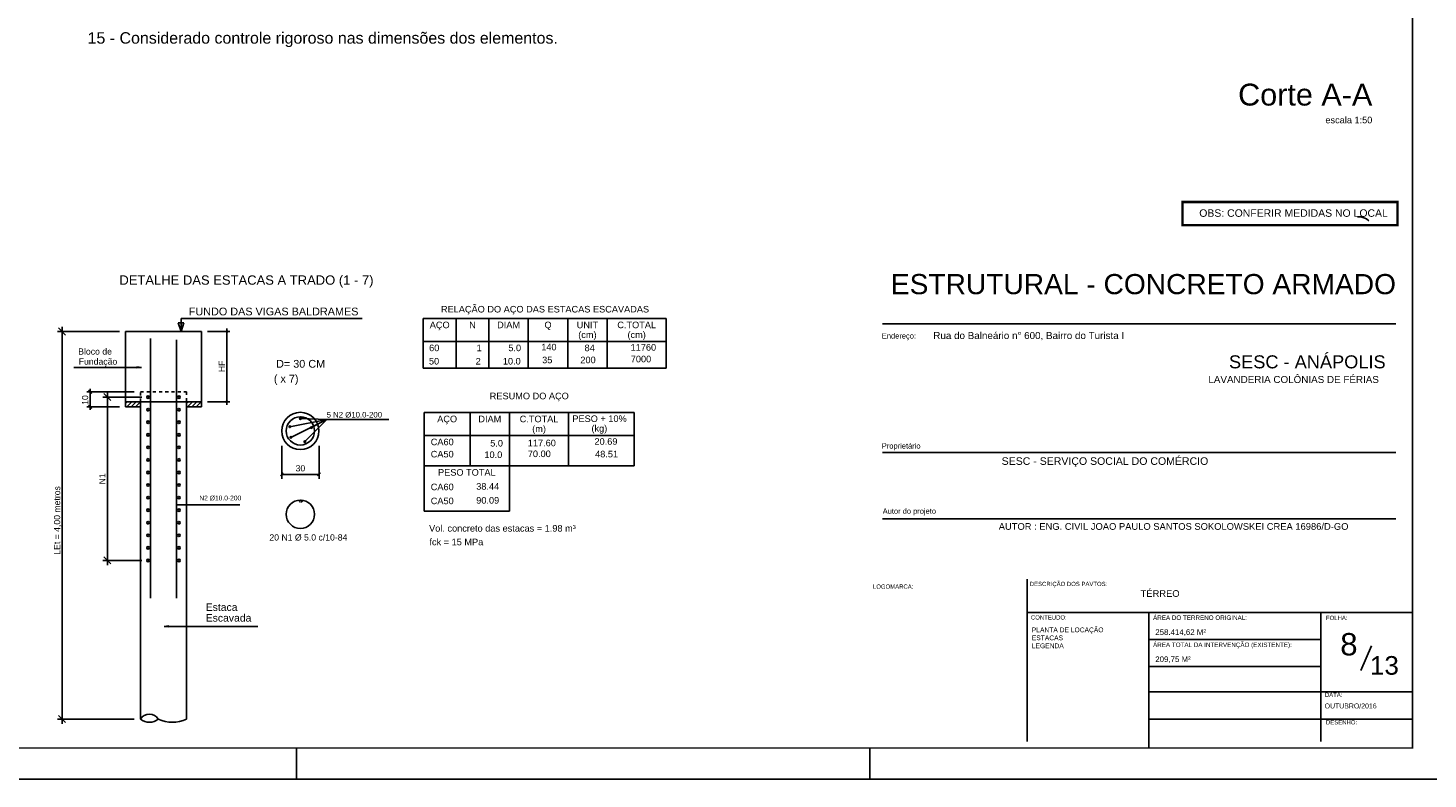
# Model space of a CAD drawing. Extents: x 1874 to 2462, y -2142 to -2023.
# Tile 4 of 74: x 1912 to 1957, y -2142 to -2118. Entities that reach past the tile are written whole.
import ezdxf
from ezdxf.enums import TextEntityAlignment as Align

# ---------------------------------------------------------------- set-up
doc = ezdxf.new("R2010")
doc.units = 0
doc.header["$LTSCALE"] = 0.1
doc.header["$MEASUREMENT"] = 0
doc.linetypes.add('ESTILO_TQS_0001', pattern=[1, 0.7, -0.3])
doc.layers.get('0').update_dxf_attribs({"linetype": 'CONTINUOUS', "lineweight": 25})
for name, color, linetype in [('4', 4, 'CONTINUOUS'), ('7', 7, 'CONTINUOUS'), ('8', 8, 'CONTINUOUS'), ('ARQ_TXT_GER', 2, 'CONTINUOUS'), ('ARQ_TXT_LEG', 20, 'CONTINUOUS'), ('ARQ_TXT_TIT', 4, 'CONTINUOUS'), ('TXT-ESP', 40, 'CONTINUOUS'), ('XX-CARIMBO', 9, 'CONTINUOUS'), ('XX-FOLHA', 253, 'CONTINUOUS')]:
    doc.layers.add(name, color=color, linetype=linetype)
doc.layers.add('FO-Textos das lajes', color=7, linetype='CONTINUOUS', lineweight=25)
doc.styles.add('ARIAL', font='arial.ttf')
doc.styles.add('Texto Cota', font='arial.ttf')
doc.styles.add('TQS_ARIAL', font='arial.ttf')

# ---------------------------------------------------------------- blocks, each defined once
blk = doc.blocks.new('Aprovacao A-1_SC')
at = {"layer": 'XX-CARIMBO', "ltscale": 0.5}
blk.add_line((0, 0), (840, 0), dxfattribs=at)
at = {"layer": 'XX-FOLHA', "ltscale": 0.5}
blk.add_line((470, 10), (470, 0), dxfattribs=at)
blk.add_line((470, 10), (470, 0), dxfattribs=at)
at = {"layer": 'XX-FOLHA'}
blk.add_line((655, 0), (655, 10), dxfattribs=at)
blk.add_line((655, 0), (655, 10), dxfattribs=at)
at = {"layer": 'XX-FOLHA', "ltscale": 0.5, "const_width": 0.5}
blk.add_lwpolyline([(25, 584), (25, 10), (830, 10), (830, 584), (25, 584)], dxfattribs=at)

msp = doc.modelspace()

# ---------------------------------------------------------------- linework, layer by layer
at = {"layer": '4', "linetype": 'Continuous'}
for p, q in [((1914.9557, -2127.6091), (1912.9559, -2127.6091)), ((1913.2191, -2127.7222), (1912.9928, -2127.496)), ((1913.1059, -2140.261), (1913.1059, -2127.4591)), ((1917.7991, -2127.6091), (1918.5195, -2127.6091)), ((1918.4195, -2127.5091), (1918.4195, -2129.975)), ((1915.4357, -2129.555), (1913.9083, -2129.555)), ((1913.9553, -2129.5019), (1914.0613, -2129.608)), ((1914.0083, -2129.455), (1914.0083, -2130.135)), ((1914.6797, -2129.8399), (1914.4534, -2129.6136)), ((1914.5666, -2135.1455), (1914.5666, -2129.5767)), ((1914.9557, -2130.035), (1913.9083, -2130.035)), ((1913.9553, -2129.9819), (1914.0613, -2130.088)), ((1915.6782, -2129.7267), (1914.4166, -2129.7267)), ((1917.7991, -2129.875), (1918.5195, -2129.875)), ((1915.6782, -2134.9955), (1914.4166, -2134.9955)), ((1914.6797, -2135.1087), (1914.4534, -2134.8824)), ((1913.2191, -2140.2242), (1912.9928, -2139.9979)), ((1915.4357, -2140.111), (1912.9559, -2140.111))]:
    msp.add_line(p, q, dxfattribs=at)
for centre, radius in [((1918.4195, -2127.6091), 0.024), ((1918.4195, -2127.6091), 0.012), ((1918.4195, -2129.875), 0.024), ((1918.4195, -2129.875), 0.012)]:
    msp.add_circle(centre, radius, dxfattribs=at)
at = {"layer": '7', "linetype": 'Continuous'}
for p, q in [((1916.9432, -2127.6091), (1916.8491, -2127.3267)), ((1916.8491, -2127.3267), (1917.0374, -2127.3267)), ((1916.9432, -2127.6091), (1916.9432, -2127.1855)), ((1916.9432, -2127.1855), (1922.7872, -2127.1855)), ((1917.0374, -2127.3267), (1916.9432, -2127.6091)), ((1924.7568, -2127.1855), (1932.5933, -2127.1855)), ((1924.7568, -2127.1855), (1924.7568, -2128.7882)), ((1925.8157, -2127.1855), (1925.8157, -2128.7882)), ((1926.8747, -2127.1855), (1926.8747, -2128.7882)), ((1928.1456, -2127.1855), (1928.1456, -2128.7882)), ((1929.4163, -2127.1855), (1929.4163, -2128.7882)), ((1930.6872, -2127.1855), (1930.6872, -2128.7882)), ((1932.5933, -2127.1855), (1932.5933, -2128.7882)), ((1917.5991, -2127.6091), (1915.1557, -2127.6091)), ((1915.1557, -2127.6091), (1915.1557, -2129.875)), ((1915.1557, -2127.6091), (1915.1557, -2127.6091)), ((1917.5991, -2129.875), (1917.5991, -2127.6091)), ((1917.5991, -2127.6091), (1917.5991, -2127.6091)), ((1915.955, -2127.838), (1915.955, -2136.2147)), ((1916.7997, -2127.8766), (1916.7997, -2136.2121)), ((1924.7568, -2127.9269), (1932.5933, -2127.9269)), ((1915.6645, -2128.7655), (1915.5158, -2128.746)), ((1915.6645, -2128.7655), (1915.5158, -2128.7851)), ((1924.7568, -2128.7882), (1932.5933, -2128.7882)), ((1915.6357, -2129.555), (1915.6357, -2129.555)), ((1915.1557, -2129.875), (1917.5991, -2129.875)), ((1915.1557, -2129.9295), (1915.2102, -2129.875)), ((1915.6357, -2129.875), (1915.1557, -2129.875)), ((1915.1557, -2129.875), (1915.1557, -2130.035)), ((1915.1557, -2130.035), (1915.6357, -2130.035)), ((1915.1557, -2130.035), (1915.1557, -2130.035)), ((1915.1916, -2130.035), (1915.3516, -2129.875)), ((1915.333, -2130.035), (1915.493, -2129.875)), ((1915.4745, -2130.035), (1915.6345, -2129.875)), ((1915.6159, -2130.035), (1915.6357, -2130.0151)), ((1915.6357, -2140.111), (1915.6357, -2129.875)), ((1915.6357, -2140.111), (1915.6357, -2129.875)), ((1915.6357, -2130.035), (1915.6357, -2129.875)), ((1915.8782, -2129.7267), (1915.8782, -2129.7267)), ((1917.1191, -2129.875), (1917.1191, -2140.111)), ((1917.1191, -2129.875), (1917.1191, -2140.111)), ((1917.1191, -2129.9264), (1917.1705, -2129.875)), ((1917.1191, -2130.035), (1917.1191, -2129.875)), ((1917.1191, -2129.875), (1917.5991, -2129.875)), ((1917.5991, -2130.035), (1917.1191, -2130.035)), ((1917.1519, -2130.035), (1917.3119, -2129.875)), ((1917.2933, -2130.035), (1917.4533, -2129.875)), ((1917.4348, -2130.035), (1917.5948, -2129.875)), ((1917.5762, -2130.035), (1917.5991, -2130.0121)), ((1917.5991, -2129.875), (1917.5991, -2130.035)), ((1917.5991, -2129.875), (1917.5991, -2129.875)), ((1920.4529, -2130.6819), (1921.649, -2130.4505)), ((1921.649, -2130.4505), (1920.4852, -2131.026)), ((1920.7952, -2130.4204), (1921.649, -2130.4505)), ((1920.9373, -2131.1622), (1921.649, -2130.4505)), ((1921.649, -2130.4505), (1921.1454, -2130.7106)), ((1921.649, -2130.4505), (1923.6488, -2130.4505)), ((1924.786, -2130.2191), (1931.5635, -2130.2191)), ((1924.786, -2130.2191), (1924.786, -2131.9422)), ((1926.2686, -2130.2191), (1926.2686, -2131.9422)), ((1927.5393, -2130.2191), (1927.5393, -2131.9422)), ((1929.4455, -2130.2191), (1929.4455, -2131.9422)), ((1931.5635, -2130.2191), (1931.5635, -2131.9422)), ((1924.786, -2130.9603), (1931.5635, -2130.9603)), ((1920.1922, -2131.2968), (1920.1922, -2132.3618)), ((1921.3952, -2131.2968), (1921.3952, -2132.3618)), ((1920.1472, -2132.2658), (1920.2402, -2132.1718)), ((1920.1922, -2132.2178), (1921.3952, -2132.2178)), ((1921.4402, -2132.1718), (1921.3472, -2132.2658)), ((1924.786, -2131.9422), (1924.786, -2133.409)), ((1924.786, -2131.9422), (1931.5635, -2131.9422)), ((1927.5393, -2131.9422), (1927.5393, -2133.409)), ((1916.7997, -2133.1978), (1918.8397, -2133.1978)), ((1924.786, -2133.409), (1927.5393, -2133.409)), ((1915.8782, -2134.9955), (1915.8782, -2134.9955)), ((1916.4016, -2137.1209), (1916.5503, -2137.1013)), ((1916.4016, -2137.1209), (1916.5503, -2137.1404))]:
    msp.add_line(p, q, dxfattribs=at)
at = {"layer": '7', "linetype": 'ESTILO_TQS_0001'}
for p, q in [((1915.6357, -2129.875), (1915.6357, -2129.555)), ((1915.6357, -2129.555), (1917.1191, -2129.555)), ((1917.1191, -2129.555), (1917.1191, -2129.875))]:
    msp.add_line(p, q, dxfattribs=at)
at = {"layer": '7', "linetype": 'Continuous'}
for points in [[(1915.6645, -2128.7655), (1913.487, -2128.7655)], [(1916.4016, -2137.1209), (1919.4204, -2137.1209)]]:
    msp.add_lwpolyline(points, dxfattribs=at)
for centre, radius in [((1915.8782, -2129.7267), 0.0413), ((1916.8765, -2129.7267), 0.0413), ((1915.8782, -2130.1331), 0.0413), ((1915.8782, -2130.5363), 0.0413), ((1916.8765, -2130.1331), 0.0413), ((1916.8765, -2130.5363), 0.0413), ((1920.7922, -2130.8168), 0.6003), ((1920.7922, -2130.8168), 0.4562), ((1920.7952, -2130.4204), 0.0258), ((1915.8782, -2130.9427), 0.0413), ((1916.8765, -2130.9427), 0.0413), ((1920.4529, -2130.6819), 0.0258), ((1921.1454, -2130.7106), 0.0258), ((1915.8782, -2131.3475), 0.0413), ((1916.8765, -2131.3475), 0.0413), ((1920.4852, -2131.026), 0.0258), ((1920.9373, -2131.1622), 0.0258), ((1915.8782, -2131.7523), 0.0413), ((1916.8765, -2131.7523), 0.0413), ((1915.8782, -2132.1587), 0.0413), ((1916.8765, -2132.1587), 0.0413), ((1915.8782, -2132.5619), 0.0413), ((1916.8765, -2132.5619), 0.0413), ((1915.8782, -2132.9683), 0.0413), ((1916.8765, -2132.9683), 0.0413), ((1920.7922, -2133.5068), 0.4562), ((1915.8782, -2133.3731), 0.0413), ((1916.8765, -2133.3731), 0.0413), ((1915.8782, -2133.7779), 0.0413), ((1915.8782, -2134.1843), 0.0413), ((1916.8765, -2133.7779), 0.0413), ((1916.8765, -2134.1843), 0.0413), ((1915.8782, -2134.5891), 0.0413), ((1916.8765, -2134.5891), 0.0413), ((1915.8782, -2134.9955), 0.0413), ((1916.8765, -2134.9955), 0.0413)]:
    msp.add_circle(centre, radius, dxfattribs=at)
for centre, radius, start, end in [((1920.7952, -2130.3908), 0.0295, 90, 270), ((1920.8202, -2130.3888), 0.0295, 270, 63.4349), ((1920.7922, -2133.0788), 0.0295, 90, 270), ((1920.8202, -2133.0788), 0.0295, 270, 63.4349), ((1915.923, -2140.2905), 0.3387, 31.9957, 148.0043), ((1915.923, -2139.7745), 0.4424, 229.51449, 310.48551), ((1916.6647, -2139.151), 1.0622, 244.67161, 295.32839)]:
    msp.add_arc(centre, radius, start, end, dxfattribs=at)
at = {"layer": '8', "linetype": 'Continuous'}
for p, q in [((1954.8892, -2123.9106), (1955.0023, -2123.9106)), ((1955.0023, -2123.9106), (1955.0992, -2123.9429)), ((1955.0023, -2123.9106), (1955.0992, -2123.9429)), ((1955.0992, -2123.9429), (1955.18, -2123.9752)), ((1955.0992, -2123.9429), (1955.18, -2123.9752)), ((1955.18, -2123.9752), (1955.2608, -2124.0398)), ((1955.18, -2123.9752), (1955.2608, -2124.0398))]:
    msp.add_line(p, q, dxfattribs=at)
at = {"layer": 'TXT-ESP'}
msp.add_line((1954.9988, -2138.544), (1955.3433, -2137.7512), dxfattribs=at)
at = {"layer": 'TXT-ESP', "color": 1, "true_color": 0xf00000, "const_width": 0.0767}
msp.add_lwpolyline([(1949.2461, -2123.4313), (1956.1837, -2123.4313), (1956.1837, -2124.1782), (1949.2461, -2124.1782)], close=True, dxfattribs=at)
at = {"layer": 'XX-FOLHA'}
for p, q in [((1939.5707, -2127.3645), (1956.1243, -2127.3645)), ((1939.5707, -2131.5166), (1956.1243, -2131.5166)), ((1939.5707, -2133.6549), (1956.1243, -2133.6549)), ((1944.2317, -2140.8367), (1944.2317, -2135.5975)), ((1944.2317, -2136.6698), (1953.7071, -2136.6698)), ((1948.1657, -2141.045), (1948.1657, -2136.6698)), ((1948.1657, -2141.045), (1948.1657, -2136.6698)), ((1953.7071, -2140.8367), (1953.7071, -2136.6698)), ((1953.7071, -2140.8367), (1953.7071, -2136.6698)), ((1953.7071, -2136.6698), (1956.665, -2136.6698)), ((1948.1657, -2137.5449), (1953.7071, -2137.5449)), ((1948.1657, -2138.4199), (1953.7071, -2138.4199)), ((1948.1657, -2139.2351), (1956.665, -2139.2351)), ((1948.1657, -2140.1101), (1956.665, -2140.1101))]:
    msp.add_line(p, q, dxfattribs=at)

# ---------------------------------------------------------------- block references
at = {"xscale": 0.1, "yscale": 0.1, "zscale": 0.1}
msp.add_blockref('Aprovacao A-1_SC', (1873.665, -2142.045), dxfattribs=at)

# ---------------------------------------------------------------- texts
at = {"ltscale": 2.666667, "style": 'ARIAL'}
for s, height, p in [('Rua do Balneário n° 600, Bairro do Turista I', 0.227075, (1941.2077, -2127.8532)), ('LAVANDERIA COLÔNIAS DE FÉRIAS', 0.227075, (1950.0813, -2129.2712)), ('258.414,62 M²', 0.18166, (1948.3684, -2137.398)), ('209,75 M²', 0.18166, (1948.3684, -2138.273))]:
    msp.add_text(s, height=height, dxfattribs=at).set_placement(p)
at = {"style": 'ARIAL'}
for s, height, p in [('SESC - ANÁPOLIS', 0.42, (1950.7456, -2128.7981)), ('ÁREA DO TERRENO ORIGINAL:', 0.144505, (1948.2975, -2136.9133)), ('ÁREA TOTAL DA INTERVENÇÃO (EXISTENTE):', 0.144505, (1948.2975, -2137.7883))]:
    msp.add_text(s, height=height, dxfattribs=at).set_placement(p)
at = {"layer": '7', "linetype": 'Continuous', "style": 'TQS_ARIAL'}
for s, height, p in [('15 - Considerado controle rigoroso nas dimensões dos elementos.', 0.36864, (1913.9293, -2118.3238)), ('DETALHE DAS ESTACAS A TRADO (1 - 7)', 0.3, (1914.9552, -2126.1002)), ('FUNDO DAS VIGAS BALDRAMES', 0.25, (1917.1933, -2127.089)), ('RELAÇÃO DO AÇO DAS ESTACAS ESCAVADAS', 0.212, (1925.327, -2126.9956)), ('AÇO', 0.212, (1924.9659, -2127.5033)), ('N', 0.2118, (1926.2384, -2127.5033)), ('DIAM', 0.2118, (1927.1402, -2127.5033)), ('Q', 0.2118, (1928.6659, -2127.5033)), ('UNIT', 0.2118, (1929.7065, -2127.5033)), ('C.TOTAL', 0.2118, (1931.0156, -2127.5033)), ('(cm)', 0.2118, (1929.7559, -2127.8208)), ('(cm)', 0.2118, (1931.3446, -2127.8208)), ('Bloco de', 0.2, (1913.6274, -2128.3535)), ('60', 0.212, (1924.9464, -2128.2439)), ('1', 0.2118, (1926.4764, -2128.2439)), ('5.0', 0.212, (1927.5003, -2128.2439)), ('140', 0.212, (1928.5614, -2128.2189)), ('84', 0.212, (1929.9595, -2128.2439)), ('11760', 0.212, (1931.4446, -2128.227)), ('Fundação', 0.2, (1913.6437, -2128.6783)), ('D= 30 CM', 0.25, (1920.0098, -2128.7759)), ('50', 0.212, (1924.9401, -2128.6743)), ('2', 0.212, (1926.4467, -2128.6743)), ('10.0', 0.212, (1927.3239, -2128.6743)), ('35', 0.212, (1928.591, -2128.6328)), ('200', 0.212, (1929.8239, -2128.6326)), ('7000', 0.212, (1931.4501, -2128.603)), ('( x 7)', 0.25, (1919.9376, -2129.2552)), ('RESUMO DO AÇO', 0.212, (1926.9008, -2129.7954)), ('5 N2 %%C10.0-200', 0.18, (1921.6391, -2130.3837)), ('AÇO', 0.212, (1925.2068, -2130.5367)), ('DIAM', 0.2118, (1926.5341, -2130.5367)), ('C.TOTAL', 0.2118, (1927.8677, -2130.5367)), ('PESO + 10%', 0.212, (1929.5659, -2130.5284)), ('(m)', 0.2118, (1928.2706, -2130.8544)), ('(kg)', 0.2118, (1930.1821, -2130.8409)), ('CA60', 0.212, (1924.9977, -2131.2781)), ('5.0', 0.212, (1926.9162, -2131.32)), ('117.60', 0.212, (1928.1284, -2131.3107)), ('20.69', 0.212, (1930.2794, -2131.2622)), ('CA50', 0.2118, (1924.9977, -2131.6714)), ('10.0', 0.212, (1926.7294, -2131.6911)), ('70.00', 0.212, (1928.1287, -2131.6606)), ('48.51', 0.212, (1930.2992, -2131.6694)), ('30', 0.2, (1920.6386, -2132.1221)), ('PESO TOTAL', 0.2118, (1925.2337, -2132.2599)), ('CA60', 0.212, (1924.9977, -2132.7298)), ('38.44', 0.212, (1926.4647, -2132.7121)), ('N2 %%C10.0-200', 0.154, (1917.5349, -2133.0578)), ('CA50', 0.212, (1924.9977, -2133.1798)), ('90.09', 0.212, (1926.4647, -2133.1621)), ('20 N1 %%c 5.0 c/10-84', 0.2, (1919.793, -2134.3521)), ('Vol. concreto das estacas = 1.98 m³', 0.212, (1924.9447, -2134.064)), ('fck = 15 MPa', 0.212, (1924.9553, -2134.505)), ('Estaca', 0.24, (1917.7404, -2136.6221)), ('Escavada', 0.24, (1917.7404, -2136.9675))]:
    msp.add_text(s, height=height, dxfattribs=at).set_placement(p)
for s, p in [('HF', (1918.3595, -2128.922)), ('10', (1913.9483, -2129.975)), ('N1', (1914.5066, -2132.5411)), ('LEt = 4,00 metros', (1913.0459, -2134.8104))]:
    msp.add_text(s, height=0.2, rotation=90, dxfattribs=at).set_placement(p)
at = {"layer": 'ARQ_TXT_GER', "ltscale": 2.666667, "style": 'ARIAL'}
for s, height, p in [('SESC - SERVIÇO SOCIAL DO COMÉRCIO ', 0.243295, (1943.413, -2131.9107)), ('AUTOR : ENG. CIVIL JOAO PAULO SANTOS SOKOLOWSKEI CREA 16986/D-GO', 0.216262, (1943.3188, -2134.0067)), ('TÉRREO ', 0.21626, (1947.8943, -2136.1702))]:
    msp.add_text(s, height=height, dxfattribs=at).set_placement(p)
at = {"layer": 'ARQ_TXT_LEG', "ltscale": 2.666667, "style": 'ARIAL'}
for s, p in [('Endereço:', (1939.5481, -2127.8371)), ('Proprietário', (1939.5481, -2131.3866)), ('Autor do projeto', (1939.5763, -2133.49))]:
    msp.add_text(s, height=0.17301, dxfattribs=at).set_placement(p)
at = {"layer": 'ARQ_TXT_LEG', "style": 'ARIAL'}
for s, height, p in [('LOGOMARCA:', 0.13762, (1939.2627, -2135.907)), ('DESCRIÇÃO DOS PAVTOS:', 0.137624, (1944.3212, -2135.821)), ('CONTEUDO:', 0.13762, (1944.3572, -2136.9017)), ('FOLHA:', 0.13762, (1953.8748, -2136.9162)), ('DATA:', 0.13762, (1953.8397, -2139.3985)), ('DESENHO:', 0.13762, (1953.8748, -2140.2827))]:
    msp.add_text(s, height=height, dxfattribs=at).set_placement(p)
at = {"layer": 'ARQ_TXT_TIT', "style": 'ARIAL'}
msp.add_text('ESTRUTURAL - CONCRETO ARMADO', height=0.65, dxfattribs=at).set_placement((1939.8392, -2126.4054))
at = {"layer": 'FO-Textos das lajes', "attachment_point": 9, "line_spacing_factor": 0.798, "style": 'ARIAL'}
for s, insert, char_height, width in [('Corte A-A', (1955.3694, -2120.3307), 0.706, 7.6248), ('escala 1:50', (1955.3694, -2120.8958), 0.2118, 2.79576)]:
    msp.add_mtext(s, dxfattribs=dict(at, insert=insert, char_height=char_height, width=width))
at = {"layer": 'TXT-ESP', "style": 'ARIAL'}
for s, height, p in [('8', 0.72, (1954.6135, -2137.6978)), ('13', 0.6, (1955.7591, -2138.3799))]:
    msp.add_text(s, height=height, dxfattribs=at).set_placement(p, align=Align.MIDDLE)
at = {"layer": 'TXT-ESP', "style": 'Texto Cota'}
msp.add_text('OUTUBRO/2016', height=0.16, dxfattribs=at).set_placement((1953.8313, -2139.8165), align=Align.BOTTOM_LEFT)
at = {"layer": 'TXT-ESP', "color": 1, "true_color": 0xf00000, "insert": (1949.787, -2123.668), "char_height": 0.241096, "width": 21.455951, "attachment_point": 1, "style": 'Texto Cota'}
msp.add_mtext('OBS: CONFERIR MEDIDAS NO LOCAL', dxfattribs=at)
at = {"layer": 'TXT-ESP', "insert": (1944.3862, -2137.1574), "char_height": 0.154346, "width": 4.335018, "attachment_point": 1, "style": 'ARIAL'}
msp.add_mtext('PLANTA DE LOCAÇÃO\\PESTACAS\\PLEGENDA', dxfattribs=at)

doc.saveas('drawing.dxf')
